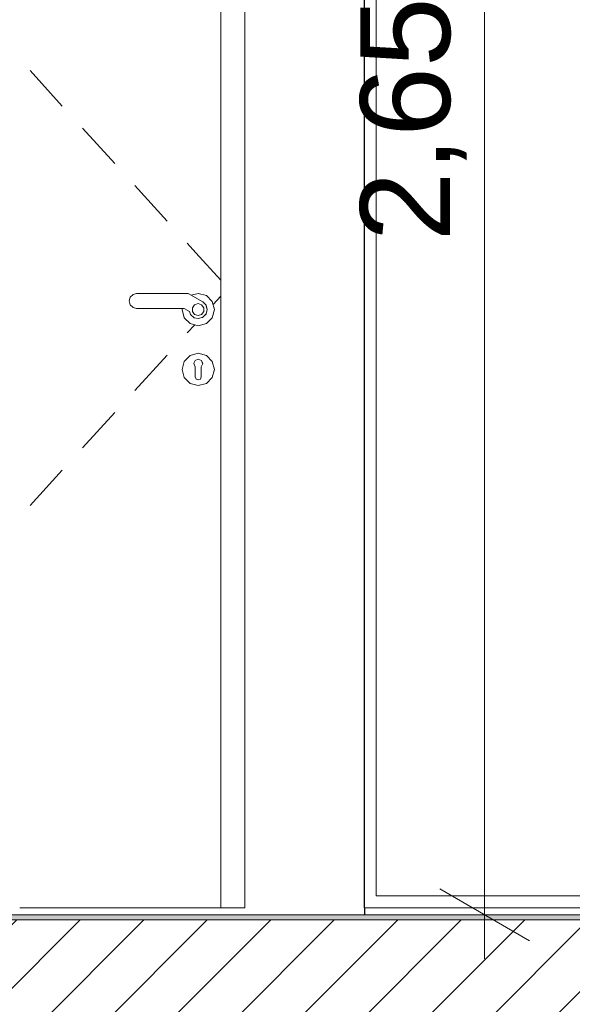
# Model space of a CAD drawing. Header units: millimetres. Extents: x 17009 to 157603, y -19950 to 21829.
# Tile 116 of 208: x 48211 to 49134, y 229 to 1874. Entities that reach past the tile are written whole.
import ezdxf

# ---------------------------------------------------------------- set-up
doc = ezdxf.new("R2010")
doc.units = ezdxf.units.MM
doc.header["$MEASUREMENT"] = 0
for name, color, linetype in [('01-STR_Dalles.ARCHI', 7, 'Continuous'), ('02-CCO_Montants cloisons démontables.ARCHI', 7, 'Continuous'), ('04-SOE_Cloisons .ARCHI', 7, 'Continuous'), ('04-SOE_Revetement de sol.ARCHI', 7, 'Continuous'), ('05-INF _ COTATIONS.ARCHI', 7, 'Continuous'), ('Portes Archicad', 7, 'Continuous')]:
    doc.layers.add(name, color=color, linetype=linetype)
doc.styles.add('STYLE_GENERE_1', font='arial.ttf')
doc.dimstyles.new('STYLE_GENERE__1', dxfattribs={"dimtxt": 150, "dimasz": 114, "dimexe": 0.18, "dimexo": 400, "dimgap": 0, "dimtad": 1, "dimlfac": 0.001, "dimzin": 0, "dimdsep": 46, "dimtxsty": 'STYLE_GENERE_1', "dimblk": 'ARROWHEAD_2', "dimblk1": 'ARROWHEAD_2', "dimblk2": 'ARROWHEAD_2', "dimcen": 0.09, "dimclrd": 8, "dimclre": 8, "dimclrt": 8, "dimazin": 0, "dimtfac": 1, "dimtdec": 4, "dimtmove": 0, "dimatfit": 3, "dimfxl": 0, "dimtolj": 1, "dimtzin": 0, "dimarcsym": 0})

# ---------------------------------------------------------------- blocks, each defined once
blk = doc.blocks.new('Élément de coupe_469_1')
at = {"layer": '01-STR_Dalles.ARCHI', "linetype": 'Continuous', "lineweight": 0, "true_color": 0x000000}
h = blk.add_hatch(dxfattribs=at)
h.set_pattern_fill('Hachure_simple_0001', color=18, style=0, pattern_type=2)
h.set_pattern_definition([(45, (0, 0), (-53.03301, 53.03301), [])])
h.paths.add_polyline_path([(47240, 10), (69697.9, 10), (69697.9, 370), (47240, 370)])
at = {"layer": '01-STR_Dalles.ARCHI', "color": 7, "linetype": 'Continuous', "lineweight": 5, "flags": 128}
blk.add_lwpolyline([(52247, 370), (48098.3, 370), (47540.8, 370), (47540, 370), (47527, 370), (47440, 370)], dxfattribs=at)
blk = doc.blocks.new('Élément de coupe_565_1')
at = {"layer": '04-SOE_Revetement de sol.ARCHI', "linetype": 'Continuous', "lineweight": 0, "true_color": 0x3f3f3f}
blk.add_hatch(color=250, dxfattribs=at).paths.add_polyline_path([(48098.3, 370), (52247, 370), (52247, 378.6), (48098.3, 378.6)])
at = {"layer": '04-SOE_Revetement de sol.ARCHI', "color": 7, "linetype": 'Continuous', "lineweight": 5}
blk.add_line((52247, 378.6), (48098.3, 378.6), dxfattribs=at)
blk = doc.blocks.new('Élément de coupe_980_1')
at = {"layer": 'Portes Archicad', "color": 7, "linetype": 'Continuous', "lineweight": 5}
for p, q in [((48546.7, 390), (48546.7, 2450)), ((48586.7, 2450), (48586.7, 390)), ((48227.9, 1789.4), (48281.7, 1730.2)), ((48315.4, 1693.3), (48369.3, 1634.1)), ((48403, 1597.2), (48456.9, 1538)), ((48490.5, 1501.1), (48505.1, 1485.1)), ((48505.1, 1485.1), (48546.7, 1439.4)), ((48395.2, 1410.8), (48399.9, 1415.4)), ((48399.9, 1415.4), (48405.7, 1417)), ((48405.7, 1417), (48491.9, 1417)), ((48491.9, 1417), (48516.6, 1402.7)), ((48497.3, 1413.9), (48508.9, 1417)), ((48508.9, 1417), (48522.4, 1413.4)), ((48508.9, 1417), (48522.4, 1413.4)), ((48393.5, 1404.5), (48395.2, 1410.8)), ((48395.2, 1398.2), (48393.5, 1404.5)), ((48502.8, 1398.1), (48508.6, 1400)), ((48508.6, 1400), (48514.5, 1398.1)), ((48516, 1403.1), (48516.4, 1403)), ((48516.4, 1403), (48520.5, 1398.8)), ((48516.6, 1402.7), (48521.7, 1397.7)), ((48522.4, 1413.4), (48532.3, 1403.5)), ((48522.4, 1413.4), (48532.3, 1403.5)), ((48532.3, 1403.5), (48535.9, 1390)), ((48532.3, 1403.5), (48535.9, 1390)), ((48533.7, 1398.3), (48546.7, 1412.6)), ((48399.9, 1393.6), (48395.2, 1398.2)), ((48405.7, 1392), (48399.9, 1393.6)), ((48485.2, 1392), (48405.7, 1392)), ((48481.9, 1390), (48482.4, 1392)), ((48485.5, 1376.5), (48481.9, 1390)), ((48494.3, 1386.7), (48485.2, 1392)), ((48496, 1381.7), (48494.3, 1386.7)), ((48499.1, 1393.1), (48502.8, 1398.1)), ((48499.1, 1386.9), (48499.1, 1393.1)), ((48502.8, 1381.9), (48499.1, 1386.9)), ((48514.5, 1398.1), (48514.5, 1398.1)), ((48514.5, 1398.1), (48518.1, 1393.1)), ((48514.5, 1398.1), (48514.5, 1398.1)), ((48514.5, 1398.1), (48518.2, 1393.1)), ((48518.1, 1386.9), (48514.5, 1381.9)), ((48518.2, 1386.9), (48514.5, 1381.9)), ((48522, 1382.8), (48516.7, 1377.2)), ((48518.1, 1393.1), (48518.1, 1386.9)), ((48518.2, 1393.1), (48518.2, 1386.9)), ((48521.9, 1382.5), (48519, 1379.6)), ((48521.7, 1397.7), (48523.8, 1390.2)), ((48521.7, 1397.7), (48521.9, 1397.5)), ((48521.9, 1397.5), (48523.9, 1390)), ((48521.9, 1382.7), (48521.9, 1382.5)), ((48523.8, 1390.2), (48522, 1382.8)), ((48523.9, 1390), (48522.1, 1383.4)), ((48535.9, 1390), (48532.3, 1376.5)), ((48535.9, 1390), (48532.3, 1376.5)), ((48495.4, 1366.6), (48485.5, 1376.5)), ((48508.9, 1363), (48495.4, 1366.6)), ((48501.8, 1376.5), (48496, 1381.7)), ((48509.3, 1374.9), (48501.8, 1376.5)), ((48508.6, 1380), (48502.8, 1381.9)), ((48514.5, 1381.9), (48508.6, 1380)), ((48522.4, 1366.6), (48508.9, 1363)), ((48522.4, 1366.6), (48508.9, 1363)), ((48516.7, 1377.2), (48509.3, 1374.9)), ((48514.5, 1381.9), (48514.5, 1381.9)), ((48514.5, 1381.9), (48514.5, 1381.9)), ((48516.4, 1377), (48514.9, 1376.6)), ((48532.3, 1376.5), (48522.4, 1366.6)), ((48532.3, 1376.5), (48522.4, 1366.6)), ((48490.5, 1350.9), (48503, 1364.6)), ((48495.4, 1313.4), (48508.9, 1317)), ((48508.9, 1317), (48522.4, 1313.4)), ((48508.9, 1317), (48522.4, 1313.4)), ((48403, 1254.8), (48456.9, 1314)), ((48481.9, 1290), (48485.5, 1303.5)), ((48485.5, 1303.5), (48495.4, 1313.4)), ((48502.2, 1301.6), (48501.4, 1299.7)), ((48502.2, 1301.6), (48503.5, 1305.1)), ((48508.9, 1307.4), (48503.5, 1305.1)), ((48514.3, 1305.1), (48508.9, 1307.4)), ((48508.9, 1307.4), (48508.9, 1307.4)), ((48515.6, 1301.6), (48514.3, 1305.1)), ((48515.6, 1301.6), (48516.4, 1299.7)), ((48522.4, 1313.4), (48532.3, 1303.5)), ((48522.4, 1313.4), (48532.3, 1303.5)), ((48532.3, 1303.5), (48535.9, 1290)), ((48532.3, 1303.5), (48535.9, 1290)), ((48485.5, 1276.5), (48481.9, 1290)), ((48501.4, 1299.7), (48503.9, 1294.4)), ((48503.9, 1294.4), (48503.9, 1292.9)), ((48503.9, 1292.9), (48503.9, 1290)), ((48503.9, 1290), (48503.9, 1287.1)), ((48503.9, 1287.1), (48503.9, 1281.3)), ((48513.9, 1294.4), (48516.4, 1299.7)), ((48513.9, 1292.9), (48513.9, 1294.4)), ((48513.9, 1292.9), (48513.9, 1290)), ((48513.9, 1290), (48513.9, 1287.1)), ((48513.9, 1287.1), (48513.9, 1281.3)), ((48535.9, 1290), (48532.3, 1276.5)), ((48535.9, 1290), (48532.3, 1276.5)), ((48495.4, 1266.6), (48485.5, 1276.5)), ((48503.9, 1281.3), (48503.9, 1277.5)), ((48503.9, 1277.5), (48505.3, 1274)), ((48505.3, 1274), (48508.9, 1272.5)), ((48508.9, 1272.5), (48512.4, 1274)), ((48508.9, 1272.5), (48508.9, 1272.5)), ((48512.4, 1274), (48513.9, 1277.5)), ((48513.9, 1281.3), (48513.9, 1277.5)), ((48532.3, 1276.5), (48522.4, 1266.6)), ((48532.3, 1276.5), (48522.4, 1266.6)), ((48508.9, 1263), (48495.4, 1266.6)), ((48522.4, 1266.6), (48508.9, 1263)), ((48522.4, 1266.6), (48508.9, 1263)), ((48315.4, 1158.7), (48369.3, 1217.9)), ((48227.9, 1062.6), (48281.7, 1121.8)), ((48546.7, 390), (48210.6, 390)), ((48586.7, 390), (48546.7, 390))]:
    blk.add_line(p, q, dxfattribs=at)
blk = doc.blocks.new('Élément de coupe_981_1')
at = {"layer": '04-SOE_Cloisons .ARCHI', "color": 7, "linetype": 'Continuous', "lineweight": 5}
for p, q in [((48786.7, 2790), (48786.7, 378.6)), ((48787.2, 378.6), (48787.2, 390))]:
    blk.add_line(p, q, dxfattribs=at)
blk = doc.blocks.new('Élément de coupe_988_1')
at = {"layer": '02-CCO_Montants cloisons démontables.ARCHI', "color": 7, "linetype": 'Continuous', "lineweight": 5}
for p, q in [((48806, 410), (49180.9, 410)), ((48786, 390), (48786.7, 390)), ((48786.7, 390), (49180.9, 390))]:
    blk.add_line(p, q, dxfattribs=at)
blk = doc.blocks.new('Élément de coupe_989_1')
at = {"layer": '02-CCO_Montants cloisons démontables.ARCHI', "color": 7, "linetype": 'Continuous', "lineweight": 5}
for p, q in [((48786, 390), (48786, 2490)), ((48806, 410), (48806, 2470))]:
    blk.add_line(p, q, dxfattribs=at)
blk = doc.blocks.new('*D1250')
at = {"layer": '05-INF _ COTATIONS.ARCHI', "color": 8, "linetype": 'Continuous', "lineweight": 5}
for p, q in [((48987.3, 3030), (48987.3, 3103.4)), ((49062.3, 2986.7), (48912.3, 3073.3)), ((49387.3, 3030), (48874.8, 3030)), ((48987.3, 378.6), (48987.3, 3030)), ((48912.3, 421.9), (49062.3, 335.3)), ((49387.3, 378.6), (48874.8, 378.6)), ((48987.3, 305.2), (48987.3, 378.6))]:
    blk.add_line(p, q, dxfattribs=at)
at = {"layer": '05-INF _ COTATIONS.ARCHI', "color": 8, "lineweight": 5, "insert": (48957.3, 1504.1), "char_height": 150, "attachment_point": 7, "rotation": 90, "style": 'STYLE_GENERE_1'}
blk.add_mtext('\\A1;{\\pql;\\fArial|b0|i0|c0|p0;\\W1.000000;2,65}', dxfattribs=at)
blk = doc.blocks.new('ARROWHEAD_2')
at = {"color": 0, "linetype": 'Continuous', "lineweight": 0}
for p, q in [((-0.378, -0.655), (0.378, 0.655)), ((0, 0), (-1, 0))]:
    blk.add_line(p, q, dxfattribs=at)

msp = doc.modelspace()

# ---------------------------------------------------------------- block references
at = {"layer": '01-STR_Dalles.ARCHI', "lineweight": 0}
msp.add_blockref('Élément de coupe_469_1', (0, 0), dxfattribs=at)
at = {"layer": '02-CCO_Montants cloisons démontables.ARCHI', "lineweight": 0}
for name in ['Élément de coupe_989_1', 'Élément de coupe_988_1']:
    msp.add_blockref(name, (0, 0), dxfattribs=at)
at = {"layer": '04-SOE_Cloisons .ARCHI', "lineweight": 0}
msp.add_blockref('Élément de coupe_981_1', (0, 0), dxfattribs=at)
at = {"layer": '04-SOE_Revetement de sol.ARCHI', "lineweight": 0}
msp.add_blockref('Élément de coupe_565_1', (0, 0), dxfattribs=at)
at = {"layer": 'Portes Archicad', "lineweight": 0}
msp.add_blockref('Élément de coupe_980_1', (0, 0), dxfattribs=at)

# ---------------------------------------------------------------- dimensions: what is measured, and where the dimension line sits
at = {"layer": '05-INF _ COTATIONS.ARCHI', "color": 8, "linetype": 'Continuous', "lineweight": 5}
dim = msp.add_linear_dim(base=(48987.334, 3030), p1=(58558.957, 378.6), p2=(62322.559, 3030), angle=90, dimstyle='STYLE_GENERE__1', dxfattribs=at)
dim.commit()
dim.dimension.update_dxf_attribs({"geometry": '*D1250', "text_midpoint": (48882.334, 1698.297), "dimtype": 160, "text_rotation": 90})

doc.saveas('drawing.dxf')
